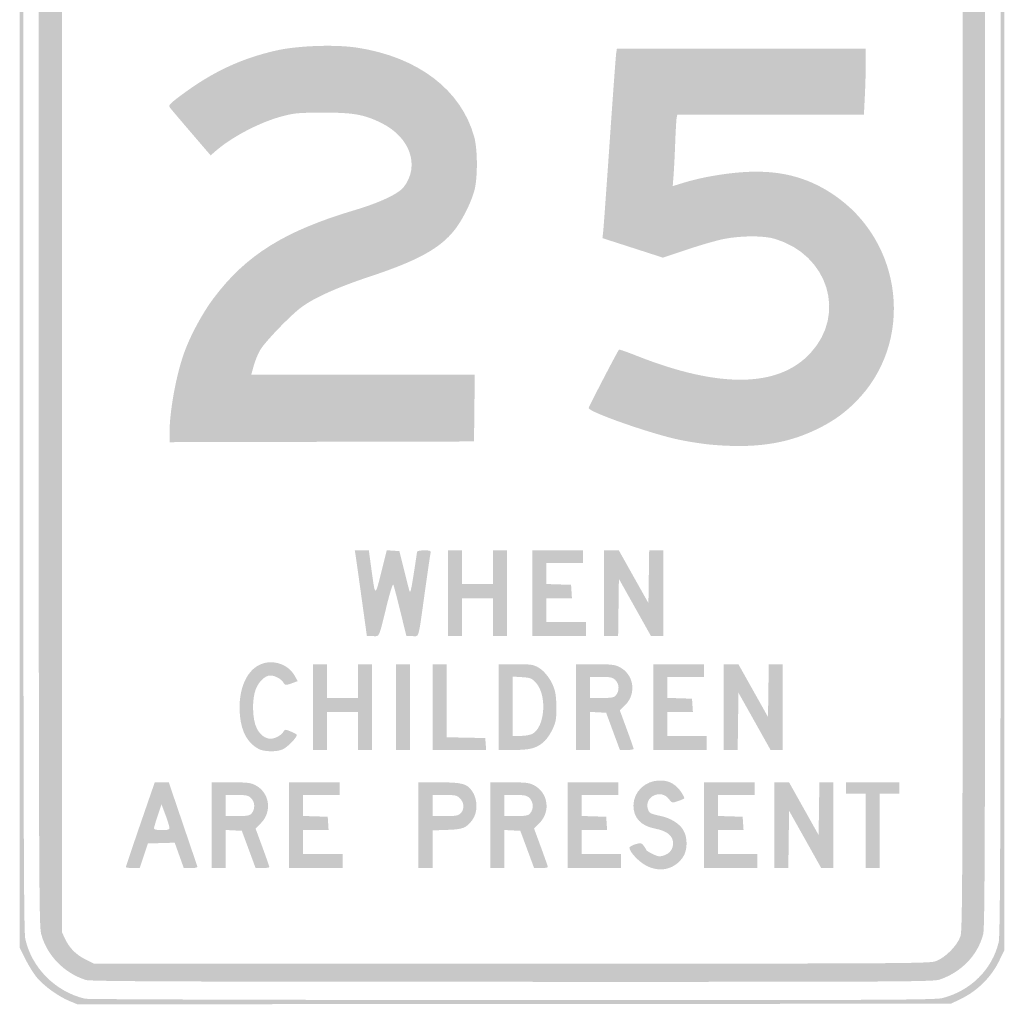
# Model space of a CAD drawing. Header units: inches. Extents: x -18 to 18, y -36 to 36.
# Tile 1 of 2: x -18 to 18, y -36 to 0. Entities that reach past the tile are written whole.
import ezdxf

# ---------------------------------------------------------------- set-up
doc = ezdxf.new("R2010")
doc.units = ezdxf.units.IN
doc.header["$MEASUREMENT"] = 0

msp = doc.modelspace()

# ---------------------------------------------------------------- hatches: boundary and pattern name
h = msp.add_hatch(color=7)
edge = h.paths.add_edge_path()
edge.add_spline(control_points=[(-16.167, -35.846), (-16.554, -35.685), (-17.062, -35.321), (-17.33, -35.012), (-17.446, -34.878), (-17.639, -34.573), (-17.758, -34.335)], knot_values=[0, 0, 0, 0, 1, 1, 1, 2, 2, 2, 2], degree=3, periodic=0)
edge.add_line((-17.758, -34.335), (-17.974, -33.902))
edge.add_line((-17.974, -33.902), (-17.974, -0.001))
edge.add_line((-17.974, -0.001), (-17.974, 33.9))
edge.add_line((-17.974, 33.9), (-17.778, 34.297))
edge.add_spline(control_points=[(-17.778, 34.297), (-17.434, 34.992), (-16.79, 35.578), (-16.074, 35.848)], knot_values=[0, 0, 0, 0, 1, 1, 1, 1], degree=3, periodic=0)
edge.add_line((-16.074, 35.848), (-15.736, 35.975))
edge.add_line((-15.736, 35.975), (0.092, 35.962))
edge.add_line((0.092, 35.962), (15.92, 35.949))
edge.add_line((15.92, 35.949), (16.379, 35.725))
edge.add_spline(control_points=[(16.379, 35.725), (16.977, 35.432), (17.471, 34.948), (17.769, 34.36)], knot_values=[0, 0, 0, 0, 1, 1, 1, 1], degree=3, periodic=0)
edge.add_line((17.769, 34.36), (17.974, 33.955))
edge.add_line((17.974, 33.955), (17.974, -0.024))
edge.add_line((17.974, -0.024), (17.974, -34.002))
edge.add_line((17.974, -34.002), (17.773, -34.411))
edge.add_spline(control_points=[(17.773, -34.411), (17.498, -34.97), (16.996, -35.472), (16.436, -35.748)], knot_values=[0, 0, 0, 0, 1, 1, 1, 1], degree=3, periodic=0)
edge.add_line((16.436, -35.748), (16.028, -35.949))
edge.add_line((16.028, -35.949), (0.08, -35.959))
edge.add_line((0.08, -35.959), (-15.869, -35.97))
edge.add_line((-15.869, -35.97), (-16.167, -35.846))
edge = h.paths.add_edge_path(flags=0)
edge.add_spline(control_points=[(15.717, -35.742), (16.746, -35.479), (17.534, -34.695), (17.769, -33.702), (17.835, -33.421), (17.845, -29.252), (17.845, -0.024), (17.846, 29.635), (17.837, 33.368), (17.768, 33.64), (17.521, 34.611), (16.801, 35.361), (15.792, 35.7), (15.52, 35.791), (14.925, 35.795), (0.205, 35.809), (-16.82, 35.824), (-15.531, 35.85), (-16.274, 35.476), (-16.706, 35.259), (-17.286, 34.702), (-17.501, 34.296), (-17.579, 34.15), (-17.688, 33.852), (-17.744, 33.633), (-17.845, 33.24), (-17.846, 32.947), (-17.845, 0.005), (-17.844, -28.322), (-17.834, -33.277), (-17.772, -33.567), (-17.547, -34.628), (-16.673, -35.51), (-15.591, -35.766), (-15.489, -35.79), (-8.473, -35.812), (0.002, -35.815), (13.639, -35.82), (15.446, -35.811), (15.717, -35.742)], knot_values=[0, 0, 0, 0, 1, 1, 1, 2, 2, 2, 3, 3, 3, 4, 4, 4, 5, 5, 5, 6, 6, 6, 7, 7, 7, 8, 8, 8, 9, 9, 9, 10, 10, 10, 11, 11, 11, 12, 12, 12, 13, 13, 13, 13], degree=3, periodic=0)
h = msp.add_hatch(color=7)
edge = h.paths.add_edge_path()
edge.add_spline(control_points=[(-15.561, -35.081), (-16.349, -34.83), (-16.97, -34.196), (-17.185, -33.421), (-17.278, -33.085), (-17.281, -32.158), (-17.281, -0.072), (-17.281, 21.684), (-17.264, 33.025), (-17.23, 33.207), (-17.091, 33.953), (-16.502, 34.685), (-15.802, 34.981)], knot_values=[0, 0, 0, 0, 1, 1, 1, 2, 2, 2, 3, 3, 3, 4, 4, 4, 4], degree=3, periodic=0)
edge.add_line((-15.802, 34.981), (-15.458, 35.127))
edge.add_line((-15.458, 35.127), (0, 35.127))
edge.add_line((0, 35.127), (15.458, 35.127))
edge.add_line((15.458, 35.127), (15.751, 35.009))
edge.add_spline(control_points=[(15.751, 35.009), (16.356, 34.764), (16.893, 34.226), (17.139, 33.617)], knot_values=[0, 0, 0, 0, 1, 1, 1, 1], degree=3, periodic=0)
edge.add_line((17.139, 33.617), (17.255, 33.33))
edge.add_line((17.255, 33.33), (17.268, 0.111))
edge.add_spline(control_points=[(17.268, 0.111), (17.28, -29.549), (17.273, -33.14), (17.203, -33.411), (17.004, -34.179), (16.411, -34.795), (15.608, -35.069), (15.383, -35.146), (14.075, -35.152), (0.004, -35.149), (-12.265, -35.146), (-15.397, -35.133), (-15.561, -35.081)], knot_values=[0, 0, 0, 0, 1, 1, 1, 2, 2, 2, 3, 3, 3, 4, 4, 4, 4], degree=3, periodic=0)
edge = h.paths.add_edge_path(flags=0)
edge.add_spline(control_points=[(15.462, -34.399), (15.806, -34.282), (16.256, -33.831), (16.373, -33.487), (16.453, -33.252), (16.459, -31.324), (16.459, -5.7), (16.459, 19.448), (16.452, 21.854), (16.377, 22.075), (16.265, 22.405), (15.863, 22.834), (15.523, 22.988)], knot_values=[0, 0, 0, 0, 1, 1, 1, 2, 2, 2, 3, 3, 3, 4, 4, 4, 4], degree=3, periodic=0)
edge.add_line((15.523, 22.988), (15.252, 23.11))
edge.add_line((15.252, 23.11), (0.051, 23.11))
edge.add_spline(control_points=[(0.051, 23.11), (-14.518, 23.11), (-15.161, 23.106), (-15.418, 23.016), (-15.774, 22.892), (-16.156, 22.543), (-16.311, 22.2)], knot_values=[0, 0, 0, 0, 1, 1, 1, 2, 2, 2, 2], degree=3, periodic=0)
edge.add_line((-16.311, 22.2), (-16.434, 21.929))
edge.add_line((-16.434, 21.929), (-16.434, -5.7))
edge.add_line((-16.434, -5.7), (-16.434, -33.33))
edge.add_line((-16.434, -33.33), (-16.326, -33.563))
edge.add_spline(control_points=[(-16.326, -33.563), (-16.165, -33.909), (-15.926, -34.153), (-15.575, -34.329)], knot_values=[0, 0, 0, 0, 1, 1, 1, 1], degree=3, periodic=0)
edge.add_line((-15.575, -34.329), (-15.262, -34.485))
edge.add_line((-15.262, -34.485), (-0.027, -34.485))
edge.add_spline(control_points=[(-0.027, -34.485), (14.091, -34.485), (15.227, -34.479), (15.462, -34.399)], knot_values=[0, 0, 0, 0, 1, 1, 1, 1], degree=3, periodic=0)
edge = h.paths.add_edge_path(flags=0)
edge.add_spline(control_points=[(15.561, 24.161), (15.914, 24.336), (16.225, 24.671), (16.354, 25.016), (16.46, 25.297), (16.461, 25.359), (16.447, 29.29)], knot_values=[0, 0, 0, 0, 1, 1, 1, 2, 2, 2, 2], degree=3, periodic=0)
edge.add_line((16.447, 29.29), (16.434, 33.278))
edge.add_line((16.434, 33.278), (16.287, 33.576))
edge.add_spline(control_points=[(16.287, 33.576), (16.189, 33.777), (16.057, 33.941), (15.885, 34.077), (15.392, 34.466), (16.814, 34.436), (-0.104, 34.421)], knot_values=[0, 0, 0, 0, 1, 1, 1, 2, 2, 2, 2], degree=3, periodic=0)
edge.add_line((-0.104, 34.421), (-15.304, 34.408))
edge.add_line((-15.304, 34.408), (-15.547, 34.287))
edge.add_spline(control_points=[(-15.547, 34.287), (-15.857, 34.133), (-16.159, 33.832), (-16.313, 33.521)], knot_values=[0, 0, 0, 0, 1, 1, 1, 1], degree=3, periodic=0)
edge.add_line((-16.313, 33.521), (-16.434, 33.278))
edge.add_line((-16.434, 33.278), (-16.434, 29.272))
edge.add_spline(control_points=[(-16.434, 29.272), (-16.434, 25.456), (-16.429, 25.255), (-16.336, 25.013), (-16.226, 24.729), (-15.904, 24.351), (-15.666, 24.227), (-15.244, 24.007), (-15.837, 24.015), (0.103, 24.025)], knot_values=[0, 0, 0, 0, 1, 1, 1, 2, 2, 2, 3, 3, 3, 3], degree=3, periodic=0)
edge.add_line((0.103, 24.025), (15.304, 24.034))
edge.add_line((15.304, 24.034), (15.561, 24.161))
h = msp.add_hatch(color=7)
edge = h.paths.add_edge_path()
edge.add_spline(control_points=[(-12.505, -15.122), (-12.505, -14.323), (-12.275, -13.036), (-11.982, -12.201), (-11.76, -11.568), (-11.317, -10.74), (-10.904, -10.186), (-9.721, -8.601), (-8.308, -7.716), (-5.747, -6.956), (-4.843, -6.688), (-4.138, -6.356), (-3.951, -6.112), (-3.359, -5.335), (-3.715, -4.299), (-4.753, -3.78), (-5.393, -3.459), (-5.79, -3.389), (-6.933, -3.393), (-7.819, -3.396), (-7.955, -3.409), (-8.411, -3.532), (-9.218, -3.749), (-10.242, -4.287), (-10.829, -4.803)], knot_values=[0, 0, 0, 0, 1, 1, 1, 2, 2, 2, 3, 3, 3, 4, 4, 4, 5, 5, 5, 6, 6, 6, 7, 7, 7, 8, 8, 8, 8], degree=3, periodic=0)
edge.add_line((-10.829, -4.803), (-11.003, -4.955))
edge.add_line((-11.003, -4.955), (-11.715, -4.125))
edge.add_spline(control_points=[(-11.715, -4.125), (-12.107, -3.668), (-12.457, -3.254), (-12.492, -3.204), (-12.55, -3.125), (-12.503, -3.074), (-12.082, -2.759), (-10.95, -1.912), (-9.912, -1.423), (-8.624, -1.127), (-7.833, -0.945), (-6.458, -0.896), (-5.649, -1.02), (-3.423, -1.362), (-1.844, -2.57), (-1.377, -4.29), (-1.252, -4.75), (-1.251, -5.783), (-1.374, -6.24), (-1.495, -6.687), (-1.818, -7.329), (-2.104, -7.69), (-2.629, -8.353), (-3.447, -8.803), (-5.161, -9.372), (-6.389, -9.78), (-7.237, -10.161), (-7.708, -10.518), (-8.122, -10.832), (-9.019, -11.768), (-9.197, -12.071), (-9.275, -12.204), (-9.379, -12.46), (-9.429, -12.64)], knot_values=[0, 0, 0, 0, 1, 1, 1, 2, 2, 2, 3, 3, 3, 4, 4, 4, 5, 5, 5, 6, 6, 6, 7, 7, 7, 8, 8, 8, 9, 9, 9, 10, 10, 10, 11, 11, 11, 11], degree=3, periodic=0)
edge.add_line((-9.429, -12.64), (-9.52, -12.967))
edge.add_line((-9.52, -12.967), (-5.439, -12.967))
edge.add_line((-5.439, -12.967), (-1.359, -12.967))
edge.add_line((-1.359, -12.967), (-1.373, -14.187))
edge.add_line((-1.373, -14.187), (-1.387, -15.407))
edge.add_line((-1.387, -15.407), (-6.946, -15.42))
edge.add_line((-6.946, -15.42), (-12.505, -15.433))
edge.add_line((-12.505, -15.433), (-12.505, -15.122))
h = msp.add_hatch(color=7)
edge = h.paths.add_edge_path()
edge.add_spline(control_points=[(7.296, -15.527), (7.015, -15.503), (6.495, -15.424), (6.14, -15.352), (5.133, -15.148), (2.799, -14.333), (2.799, -14.185), (2.799, -14.139), (3.85, -12.116), (3.908, -12.049), (3.918, -12.038), (4.221, -12.145), (4.582, -12.288), (7.59, -13.474), (9.73, -13.437), (10.895, -12.18), (12.218, -10.752), (11.548, -8.592), (9.601, -8.005), (9.195, -7.883), (8.372, -7.884), (7.742, -8.008), (7.48, -8.059), (6.872, -8.234), (6.39, -8.397)], knot_values=[0, 0, 0, 0, 1, 1, 1, 2, 2, 2, 3, 3, 3, 4, 4, 4, 5, 5, 5, 6, 6, 6, 7, 7, 7, 8, 8, 8, 8], degree=3, periodic=0)
edge.add_line((6.39, -8.397), (5.513, -8.692))
edge.add_line((5.513, -8.692), (4.408, -8.335))
edge.add_line((4.408, -8.335), (3.303, -7.979))
edge.add_line((3.303, -7.979), (3.334, -7.687))
edge.add_spline(control_points=[(3.334, -7.687), (3.35, -7.527), (3.457, -6.043), (3.571, -4.391), (3.685, -2.739), (3.79, -1.311), (3.804, -1.22)], knot_values=[0, 0, 0, 0, 1, 1, 1, 2, 2, 2, 2], degree=3, periodic=0)
edge.add_line((3.804, -1.22), (3.831, -1.053))
edge.add_line((3.831, -1.053), (8.373, -1.053))
edge.add_line((8.373, -1.053), (12.916, -1.053))
edge.add_line((12.916, -1.053), (12.916, -1.605))
edge.add_spline(control_points=[(12.916, -1.605), (12.916, -1.908), (12.9, -2.452), (12.882, -2.812)], knot_values=[0, 0, 0, 0, 1, 1, 1, 1], degree=3, periodic=0)
edge.add_line((12.882, -2.812), (12.849, -3.466))
edge.add_line((12.849, -3.466), (9.442, -3.466))
edge.add_line((9.442, -3.466), (6.036, -3.466))
edge.add_line((6.036, -3.466), (6.012, -3.582))
edge.add_spline(control_points=[(6.012, -3.582), (5.999, -3.646), (5.975, -4.056), (5.959, -4.494), (5.943, -4.931), (5.916, -5.467), (5.899, -5.684)], knot_values=[0, 0, 0, 0, 1, 1, 1, 2, 2, 2, 2], degree=3, periodic=0)
edge.add_line((5.899, -5.684), (5.868, -6.078))
edge.add_line((5.868, -6.078), (6.272, -5.953))
edge.add_spline(control_points=[(6.272, -5.953), (6.855, -5.773), (7.663, -5.626), (8.371, -5.572), (9.69, -5.471), (10.734, -5.72), (11.709, -6.369), (14.308, -8.098), (14.712, -11.808), (12.536, -13.972), (12.094, -14.412), (11.67, -14.705), (11.048, -14.999), (9.982, -15.502), (8.84, -15.663), (7.296, -15.527)], knot_values=[0, 0, 0, 0, 1, 1, 1, 2, 2, 2, 3, 3, 3, 4, 4, 4, 5, 5, 5, 5], degree=3, periodic=0)
h = msp.add_hatch(color=7)
edge = h.paths.add_edge_path()
edge.add_spline(control_points=[(-5.492, -21.12), (-5.599, -20.35), (-5.698, -19.645), (-5.713, -19.553)], knot_values=[0, 0, 0, 0, 1, 1, 1, 1], degree=3, periodic=0)
edge.add_line((-5.713, -19.553), (-5.74, -19.387))
edge.add_line((-5.74, -19.387), (-5.483, -19.387))
edge.add_line((-5.483, -19.387), (-5.227, -19.387))
edge.add_line((-5.227, -19.387), (-5.134, -20.067))
edge.add_spline(control_points=[(-5.134, -20.067), (-4.993, -21.101), (-5.002, -21.098), (-4.774, -20.189)], knot_values=[0, 0, 0, 0, 1, 1, 1, 1], degree=3, periodic=0)
edge.add_line((-4.774, -20.189), (-4.571, -19.382))
edge.add_line((-4.571, -19.382), (-4.343, -19.397))
edge.add_line((-4.343, -19.397), (-4.114, -19.412))
edge.add_line((-4.114, -19.412), (-3.953, -20.054))
edge.add_spline(control_points=[(-3.953, -20.054), (-3.865, -20.407), (-3.774, -20.765), (-3.75, -20.85), (-3.716, -20.976), (-3.686, -20.866), (-3.591, -20.26), (-3.526, -19.85), (-3.472, -19.486), (-3.47, -19.451), (-3.468, -19.408), (-3.379, -19.387), (-3.209, -19.387), (-2.968, -19.387), (-2.953, -19.394), (-2.977, -19.502), (-2.991, -19.566), (-3.084, -20.207), (-3.185, -20.927), (-3.43, -22.689), (-3.381, -22.519), (-3.639, -22.519)], knot_values=[0, 0, 0, 0, 1, 1, 1, 2, 2, 2, 3, 3, 3, 4, 4, 4, 5, 5, 5, 6, 6, 6, 7, 7, 7, 7], degree=3, periodic=0)
edge.add_line((-3.639, -22.519), (-3.855, -22.519))
edge.add_line((-3.855, -22.519), (-4.078, -21.608))
edge.add_spline(control_points=[(-4.078, -21.608), (-4.201, -21.106), (-4.317, -20.667), (-4.335, -20.632), (-4.354, -20.597), (-4.458, -20.932), (-4.568, -21.377), (-4.88, -22.644), (-4.824, -22.519), (-5.078, -22.519)], knot_values=[0, 0, 0, 0, 1, 1, 1, 2, 2, 2, 3, 3, 3, 3], degree=3, periodic=0)
edge.add_line((-5.078, -22.519), (-5.298, -22.519))
edge.add_line((-5.298, -22.519), (-5.492, -21.12))
for points in [[(-2.337, -20.953), (-2.337, -19.387), (-2.08, -19.387), (-1.823, -19.387), (-1.823, -20.003), (-1.823, -20.619), (-1.258, -20.619), (-0.693, -20.619), (-0.693, -20.003), (-0.693, -19.387), (-0.437, -19.387), (-0.18, -19.387), (-0.18, -20.953), (-0.18, -22.519), (-0.437, -22.519), (-0.693, -22.519), (-0.693, -21.826), (-0.693, -21.133), (-1.258, -21.133), (-1.823, -21.133), (-1.823, -21.826), (-1.823, -22.519), (-2.08, -22.519), (-2.337, -22.519), (-2.337, -20.953)], [(0.745, -20.953), (0.745, -19.387), (1.669, -19.387), (2.593, -19.387), (2.593, -19.618), (2.593, -19.849), (1.926, -19.849), (1.258, -19.849), (1.258, -20.232), (1.258, -20.615), (1.708, -20.63), (2.157, -20.645), (2.173, -20.889), (2.188, -21.133), (1.723, -21.133), (1.258, -21.133), (1.258, -21.569), (1.258, -22.006), (1.977, -22.006), (2.696, -22.006), (2.696, -22.262), (2.696, -22.519), (1.72, -22.519), (0.745, -22.519), (0.745, -20.953)], [(3.364, -20.953), (3.364, -19.387), (3.633, -19.388), (3.903, -19.389), (4.442, -20.351), (4.981, -21.312), (4.995, -20.35), (5.009, -19.387), (5.265, -19.387), (5.521, -19.387), (5.521, -20.953), (5.521, -22.519), (5.298, -22.519), (5.076, -22.519), (4.49, -21.473), (3.903, -20.426), (3.889, -21.473), (3.875, -22.519), (3.62, -22.519), (3.364, -22.519), (3.364, -20.953)], [(-7.267, -25.113), (-7.267, -23.546), (-7.01, -23.546), (-6.753, -23.546), (-6.753, -24.163), (-6.753, -24.779), (-6.188, -24.779), (-5.623, -24.779), (-5.623, -24.163), (-5.623, -23.546), (-5.367, -23.546), (-5.11, -23.546), (-5.11, -25.113), (-5.11, -26.679), (-5.367, -26.679), (-5.623, -26.679), (-5.623, -25.986), (-5.623, -25.292), (-6.188, -25.292), (-6.753, -25.292), (-6.753, -25.986), (-6.753, -26.679), (-7.01, -26.679), (-7.267, -26.679), (-7.267, -25.113)], [(-4.237, -25.113), (-4.237, -23.546), (-3.98, -23.546), (-3.723, -23.546), (-3.723, -25.113), (-3.723, -26.679), (-3.98, -26.679), (-4.237, -26.679), (-4.237, -25.113)], [(-2.902, -25.113), (-2.902, -23.546), (-2.645, -23.546), (-2.388, -23.546), (-2.388, -24.88), (-2.388, -26.214), (-1.682, -26.228), (-0.976, -26.243), (-0.96, -26.461), (-0.944, -26.679), (-1.923, -26.679), (-2.902, -26.679), (-2.902, -25.113)], [(5.161, -25.113), (5.161, -23.546), (6.086, -23.546), (7.01, -23.546), (7.01, -23.777), (7.01, -24.009), (6.342, -24.009), (5.675, -24.009), (5.675, -24.392), (5.675, -24.775), (6.124, -24.79), (6.573, -24.805), (6.589, -25.049), (6.605, -25.292), (6.14, -25.292), (5.675, -25.292), (5.675, -25.729), (5.675, -26.165), (6.394, -26.165), (7.113, -26.165), (7.113, -26.422), (7.113, -26.679), (6.137, -26.679), (5.161, -26.679), (5.161, -25.113)], [(7.729, -25.113), (7.729, -23.546), (7.999, -23.547), (8.268, -23.548), (8.807, -24.51), (9.347, -25.472), (9.361, -24.509), (9.375, -23.546), (9.63, -23.546), (9.886, -23.546), (9.886, -25.113), (9.886, -26.679), (9.664, -26.679), (9.441, -26.679), (8.855, -25.632), (8.268, -24.586), (8.254, -25.632), (8.24, -26.679), (7.985, -26.679), (7.729, -26.679), (7.729, -25.113)], [(-8.14, -29.427), (-8.14, -27.86), (-7.215, -27.86), (-6.291, -27.86), (-6.291, -28.091), (-6.291, -28.322), (-6.959, -28.322), (-7.626, -28.322), (-7.626, -28.706), (-7.626, -29.089), (-7.177, -29.104), (-6.728, -29.118), (-6.712, -29.362), (-6.696, -29.606), (-7.161, -29.606), (-7.626, -29.606), (-7.626, -30.043), (-7.626, -30.479), (-6.907, -30.479), (-6.188, -30.479), (-6.188, -30.736), (-6.188, -30.993), (-7.164, -30.993), (-8.14, -30.993), (-8.14, -29.427)], [(2.029, -29.427), (2.029, -27.86), (2.953, -27.86), (3.877, -27.86), (3.877, -28.091), (3.877, -28.322), (3.21, -28.322), (2.542, -28.322), (2.542, -28.706), (2.542, -29.089), (2.991, -29.104), (3.441, -29.118), (3.456, -29.362), (3.472, -29.606), (3.007, -29.606), (2.542, -29.606), (2.542, -30.043), (2.542, -30.479), (3.261, -30.479), (3.98, -30.479), (3.98, -30.736), (3.98, -30.993), (3.004, -30.993), (2.029, -30.993), (2.029, -29.427)], [(7.01, -29.427), (7.01, -27.86), (7.934, -27.86), (8.859, -27.86), (8.859, -28.091), (8.859, -28.322), (8.191, -28.322), (7.524, -28.322), (7.524, -28.706), (7.524, -29.089), (7.973, -29.104), (8.422, -29.118), (8.438, -29.362), (8.454, -29.606), (7.989, -29.606), (7.524, -29.606), (7.524, -30.043), (7.524, -30.479), (8.243, -30.479), (8.961, -30.479), (8.961, -30.736), (8.961, -30.993), (7.986, -30.993), (7.01, -30.993), (7.01, -29.427)], [(9.578, -29.427), (9.578, -27.86), (9.847, -27.861), (10.117, -27.862), (10.656, -28.824), (11.195, -29.786), (11.209, -28.823), (11.223, -27.86), (11.479, -27.86), (11.735, -27.86), (11.735, -29.427), (11.735, -30.993), (11.512, -30.993), (11.29, -30.993), (10.704, -29.946), (10.117, -28.9), (10.103, -29.946), (10.089, -30.993), (9.833, -30.993), (9.578, -30.993), (9.578, -29.427)], [(12.916, -29.632), (12.916, -28.271), (12.556, -28.271), (12.197, -28.271), (12.197, -28.066), (12.197, -27.86), (13.173, -27.86), (14.148, -27.86), (14.148, -28.066), (14.148, -28.271), (13.789, -28.271), (13.429, -28.271), (13.429, -29.632), (13.429, -30.993), (13.173, -30.993), (12.916, -30.993), (12.916, -29.632)]]:
    msp.add_hatch(color=7).paths.add_polyline_path(points)
h = msp.add_hatch(color=7)
edge = h.paths.add_edge_path()
edge.add_spline(control_points=[(-9.244, -26.645), (-9.64, -26.437), (-9.871, -26.034), (-9.93, -25.451), (-10.031, -24.45), (-9.669, -23.659), (-9.037, -23.5), (-8.618, -23.395), (-8.147, -23.589), (-7.943, -23.952)], knot_values=[0, 0, 0, 0, 1, 1, 1, 2, 2, 2, 3, 3, 3, 3], degree=3, periodic=0)
edge.add_line((-7.943, -23.952), (-7.825, -24.163))
edge.add_line((-7.825, -24.163), (-7.944, -24.207))
edge.add_spline(control_points=[(-7.944, -24.207), (-8.252, -24.323), (-8.287, -24.323), (-8.344, -24.217), (-8.413, -24.088), (-8.656, -23.957), (-8.827, -23.957), (-9.012, -23.957), (-9.249, -24.182), (-9.356, -24.459), (-9.498, -24.827), (-9.483, -25.549), (-9.326, -25.872), (-9.206, -26.12), (-9.012, -26.268), (-8.807, -26.268), (-8.656, -26.268), (-8.41, -26.132), (-8.346, -26.014), (-8.296, -25.92), (-8.282, -25.919), (-8.101, -25.993), (-7.995, -26.037), (-7.889, -26.091), (-7.865, -26.113), (-7.803, -26.173), (-8.187, -26.579), (-8.382, -26.661), (-8.603, -26.754), (-9.053, -26.745), (-9.244, -26.645)], knot_values=[0, 0, 0, 0, 1, 1, 1, 2, 2, 2, 3, 3, 3, 4, 4, 4, 5, 5, 5, 6, 6, 6, 7, 7, 7, 8, 8, 8, 9, 9, 9, 10, 10, 10, 10], degree=3, periodic=0)
h = msp.add_hatch(color=7)
edge = h.paths.add_edge_path()
edge.add_line((-0.488, -25.113), (-0.488, -23.546))
edge.add_line((-0.488, -23.546), (0.137, -23.546))
edge.add_spline(control_points=[(0.137, -23.546), (0.708, -23.546), (0.78, -23.557), (0.978, -23.673), (1.223, -23.817), (1.477, -24.18), (1.565, -24.513), (1.63, -24.759), (1.643, -25.402), (1.588, -25.632), (1.521, -25.906), (1.315, -26.257), (1.129, -26.41), (0.873, -26.621), (0.636, -26.679), (0.033, -26.679)], knot_values=[0, 0, 0, 0, 1, 1, 1, 2, 2, 2, 3, 3, 3, 4, 4, 4, 5, 5, 5, 5], degree=3, periodic=0)
edge.add_line((0.033, -26.679), (-0.488, -26.679))
edge.add_line((-0.488, -26.679), (-0.488, -25.113))
edge = h.paths.add_edge_path(flags=0)
edge.add_spline(control_points=[(0.742, -26.09), (1.205, -25.85), (1.289, -24.676), (0.875, -24.224), (0.72, -24.055), (0.679, -24.038), (0.366, -24.018)], knot_values=[0, 0, 0, 0, 1, 1, 1, 2, 2, 2, 2], degree=3, periodic=0)
edge.add_line((0.366, -24.018), (0.026, -23.997))
edge.add_line((0.026, -23.997), (0.026, -25.081))
edge.add_line((0.026, -25.081), (0.026, -26.165))
edge.add_line((0.026, -26.165), (0.311, -26.165))
edge.add_spline(control_points=[(0.311, -26.165), (0.467, -26.165), (0.662, -26.131), (0.742, -26.09)], knot_values=[0, 0, 0, 0, 1, 1, 1, 1], degree=3, periodic=0)
h = msp.add_hatch(color=7)
edge = h.paths.add_edge_path()
edge.add_line((2.337, -25.113), (2.337, -23.546))
edge.add_line((2.337, -23.546), (3.032, -23.546))
edge.add_spline(control_points=[(3.032, -23.546), (3.623, -23.546), (3.757, -23.562), (3.926, -23.648), (4.45, -23.915), (4.556, -24.614), (4.136, -25.034)], knot_values=[0, 0, 0, 0, 1, 1, 1, 2, 2, 2, 2], degree=3, periodic=0)
edge.add_line((4.136, -25.034), (3.937, -25.232))
edge.add_line((3.937, -25.232), (4.189, -25.917))
edge.add_spline(control_points=[(4.189, -25.917), (4.328, -26.294), (4.441, -26.619), (4.442, -26.641), (4.442, -26.662), (4.329, -26.679), (4.191, -26.679)], knot_values=[0, 0, 0, 0, 1, 1, 1, 2, 2, 2, 2], degree=3, periodic=0)
edge.add_line((4.191, -26.679), (3.94, -26.679))
edge.add_line((3.94, -26.679), (3.688, -25.999))
edge.add_line((3.688, -25.999), (3.437, -25.318))
edge.add_line((3.437, -25.318), (3.144, -25.303))
edge.add_line((3.144, -25.303), (2.85, -25.287))
edge.add_line((2.85, -25.287), (2.85, -25.983))
edge.add_line((2.85, -25.983), (2.85, -26.679))
edge.add_line((2.85, -26.679), (2.593, -26.679))
edge.add_line((2.593, -26.679), (2.337, -26.679))
edge.add_line((2.337, -26.679), (2.337, -25.113))
edge = h.paths.add_edge_path(flags=0)
edge.add_spline(control_points=[(3.788, -24.689), (3.932, -24.527), (3.922, -24.259), (3.765, -24.113), (3.672, -24.026), (3.584, -24.009), (3.251, -24.009)], knot_values=[0, 0, 0, 0, 1, 1, 1, 2, 2, 2, 2], degree=3, periodic=0)
edge.add_line((3.251, -24.009), (2.85, -24.009))
edge.add_line((2.85, -24.009), (2.85, -24.394))
edge.add_line((2.85, -24.394), (2.85, -24.779))
edge.add_line((2.85, -24.779), (3.279, -24.779))
edge.add_spline(control_points=[(3.279, -24.779), (3.622, -24.779), (3.723, -24.761), (3.788, -24.689)], knot_values=[0, 0, 0, 0, 1, 1, 1, 1], degree=3, periodic=0)
h = msp.add_hatch(color=7)
edge = h.paths.add_edge_path()
edge.add_spline(control_points=[(-14.097, -30.955), (-14.097, -30.935), (-13.86, -30.23), (-13.571, -29.389)], knot_values=[0, 0, 0, 0, 1, 1, 1, 1], degree=3, periodic=0)
edge.add_line((-13.571, -29.389), (-13.044, -27.861))
edge.add_line((-13.044, -27.861), (-12.787, -27.861))
edge.add_line((-12.787, -27.861), (-12.531, -27.861))
edge.add_line((-12.531, -27.861), (-12.021, -29.363))
edge.add_spline(control_points=[(-12.021, -29.363), (-11.741, -30.189), (-11.502, -30.893), (-11.489, -30.929), (-11.473, -30.974), (-11.541, -30.993), (-11.725, -30.993)], knot_values=[0, 0, 0, 0, 1, 1, 1, 2, 2, 2, 2], degree=3, periodic=0)
edge.add_line((-11.725, -30.993), (-11.983, -30.993))
edge.add_line((-11.983, -30.993), (-12.149, -30.529))
edge.add_line((-12.149, -30.529), (-12.315, -30.065))
edge.add_line((-12.315, -30.065), (-12.804, -30.08))
edge.add_line((-12.804, -30.08), (-13.293, -30.094))
edge.add_line((-13.293, -30.094), (-13.442, -30.544))
edge.add_line((-13.442, -30.544), (-13.592, -30.993))
edge.add_line((-13.592, -30.993), (-13.845, -30.993))
edge.add_spline(control_points=[(-13.845, -30.993), (-13.983, -30.993), (-14.097, -30.976), (-14.097, -30.955)], knot_values=[0, 0, 0, 0, 1, 1, 1, 1], degree=3, periodic=0)
edge = h.paths.add_edge_path(flags=0)
edge.add_spline(control_points=[(-12.508, -29.516), (-12.51, -29.467), (-12.576, -29.255), (-12.655, -29.044)], knot_values=[0, 0, 0, 0, 1, 1, 1, 1], degree=3, periodic=0)
edge.add_line((-12.655, -29.044), (-12.798, -28.662))
edge.add_line((-12.798, -28.662), (-12.934, -29.07))
edge.add_spline(control_points=[(-12.934, -29.07), (-13.009, -29.295), (-13.07, -29.507), (-13.07, -29.542), (-13.07, -29.586), (-12.979, -29.606), (-12.787, -29.606), (-12.552, -29.606), (-12.505, -29.591), (-12.508, -29.516)], knot_values=[0, 0, 0, 0, 1, 1, 1, 2, 2, 2, 3, 3, 3, 3], degree=3, periodic=0)
h = msp.add_hatch(color=7)
edge = h.paths.add_edge_path()
edge.add_line((-10.964, -29.427), (-10.964, -27.86))
edge.add_line((-10.964, -27.86), (-10.269, -27.86))
edge.add_spline(control_points=[(-10.269, -27.86), (-9.678, -27.86), (-9.544, -27.875), (-9.375, -27.962), (-8.851, -28.229), (-8.745, -28.928), (-9.165, -29.348)], knot_values=[0, 0, 0, 0, 1, 1, 1, 2, 2, 2, 2], degree=3, periodic=0)
edge.add_line((-9.165, -29.348), (-9.364, -29.546))
edge.add_line((-9.364, -29.546), (-9.112, -30.231))
edge.add_spline(control_points=[(-9.112, -30.231), (-8.973, -30.608), (-8.86, -30.933), (-8.859, -30.954), (-8.859, -30.976), (-8.972, -30.993), (-9.11, -30.993)], knot_values=[0, 0, 0, 0, 1, 1, 1, 2, 2, 2, 2], degree=3, periodic=0)
edge.add_line((-9.11, -30.993), (-9.361, -30.993))
edge.add_line((-9.361, -30.993), (-9.613, -30.312))
edge.add_line((-9.613, -30.312), (-9.864, -29.632))
edge.add_line((-9.864, -29.632), (-10.157, -29.617))
edge.add_line((-10.157, -29.617), (-10.451, -29.601))
edge.add_line((-10.451, -29.601), (-10.451, -30.297))
edge.add_line((-10.451, -30.297), (-10.451, -30.993))
edge.add_line((-10.451, -30.993), (-10.708, -30.993))
edge.add_line((-10.708, -30.993), (-10.964, -30.993))
edge.add_line((-10.964, -30.993), (-10.964, -29.427))
edge = h.paths.add_edge_path(flags=0)
edge.add_spline(control_points=[(-9.513, -29.003), (-9.369, -28.841), (-9.379, -28.573), (-9.536, -28.427), (-9.629, -28.34), (-9.717, -28.322), (-10.05, -28.322)], knot_values=[0, 0, 0, 0, 1, 1, 1, 2, 2, 2, 2], degree=3, periodic=0)
edge.add_line((-10.05, -28.322), (-10.451, -28.322))
edge.add_line((-10.451, -28.322), (-10.451, -28.708))
edge.add_line((-10.451, -28.708), (-10.451, -29.093))
edge.add_line((-10.451, -29.093), (-10.022, -29.093))
edge.add_spline(control_points=[(-10.022, -29.093), (-9.679, -29.093), (-9.578, -29.075), (-9.513, -29.003)], knot_values=[0, 0, 0, 0, 1, 1, 1, 1], degree=3, periodic=0)
h = msp.add_hatch(color=7)
edge = h.paths.add_edge_path()
edge.add_line((-3.415, -29.427), (-3.415, -27.86))
edge.add_line((-3.415, -27.86), (-2.665, -27.86))
edge.add_spline(control_points=[(-2.665, -27.86), (-1.839, -27.86), (-1.648, -27.909), (-1.465, -28.167), (-1.247, -28.472), (-1.241, -28.959), (-1.451, -29.24), (-1.668, -29.53), (-1.793, -29.579), (-2.366, -29.598)], knot_values=[0, 0, 0, 0, 1, 1, 1, 2, 2, 2, 3, 3, 3, 3], degree=3, periodic=0)
edge.add_line((-2.366, -29.598), (-2.902, -29.616))
edge.add_line((-2.902, -29.616), (-2.902, -30.304))
edge.add_line((-2.902, -30.304), (-2.902, -30.993))
edge.add_line((-2.902, -30.993), (-3.158, -30.993))
edge.add_line((-3.158, -30.993), (-3.415, -30.993))
edge.add_line((-3.415, -30.993), (-3.415, -29.427))
edge = h.paths.add_edge_path(flags=0)
edge.add_spline(control_points=[(-1.874, -28.99), (-1.732, -28.847), (-1.742, -28.604), (-1.898, -28.448), (-2.012, -28.334), (-2.065, -28.322), (-2.463, -28.322)], knot_values=[0, 0, 0, 0, 1, 1, 1, 2, 2, 2, 2], degree=3, periodic=0)
edge.add_line((-2.463, -28.322), (-2.902, -28.322))
edge.add_line((-2.902, -28.322), (-2.902, -28.708))
edge.add_line((-2.902, -28.708), (-2.902, -29.093))
edge.add_line((-2.902, -29.093), (-2.439, -29.093))
edge.add_spline(control_points=[(-2.439, -29.093), (-2.046, -29.093), (-1.962, -29.078), (-1.874, -28.99)], knot_values=[0, 0, 0, 0, 1, 1, 1, 1], degree=3, periodic=0)
h = msp.add_hatch(color=7)
edge = h.paths.add_edge_path()
edge.add_line((-0.796, -29.427), (-0.796, -27.86))
edge.add_line((-0.796, -27.86), (-0.101, -27.86))
edge.add_spline(control_points=[(-0.101, -27.86), (0.491, -27.86), (0.624, -27.875), (0.794, -27.962), (1.318, -28.229), (1.423, -28.928), (1.003, -29.348)], knot_values=[0, 0, 0, 0, 1, 1, 1, 2, 2, 2, 2], degree=3, periodic=0)
edge.add_line((1.003, -29.348), (0.805, -29.546))
edge.add_line((0.805, -29.546), (1.057, -30.231))
edge.add_spline(control_points=[(1.057, -30.231), (1.195, -30.608), (1.309, -30.933), (1.309, -30.954), (1.309, -30.976), (1.196, -30.993), (1.058, -30.993)], knot_values=[0, 0, 0, 0, 1, 1, 1, 2, 2, 2, 2], degree=3, periodic=0)
edge.add_line((1.058, -30.993), (0.807, -30.993))
edge.add_line((0.807, -30.993), (0.556, -30.312))
edge.add_line((0.556, -30.312), (0.304, -29.632))
edge.add_line((0.304, -29.632), (0.011, -29.617))
edge.add_line((0.011, -29.617), (-0.282, -29.601))
edge.add_line((-0.282, -29.601), (-0.282, -30.297))
edge.add_line((-0.282, -30.297), (-0.282, -30.993))
edge.add_line((-0.282, -30.993), (-0.539, -30.993))
edge.add_line((-0.539, -30.993), (-0.796, -30.993))
edge.add_line((-0.796, -30.993), (-0.796, -29.427))
edge = h.paths.add_edge_path(flags=0)
edge.add_spline(control_points=[(0.655, -29.003), (0.8, -28.841), (0.789, -28.573), (0.632, -28.427), (0.539, -28.34), (0.451, -28.322), (0.119, -28.322)], knot_values=[0, 0, 0, 0, 1, 1, 1, 2, 2, 2, 2], degree=3, periodic=0)
edge.add_line((0.119, -28.322), (-0.282, -28.322))
edge.add_line((-0.282, -28.322), (-0.282, -28.708))
edge.add_line((-0.282, -28.708), (-0.282, -29.093))
edge.add_line((-0.282, -29.093), (0.146, -29.093))
edge.add_spline(control_points=[(0.146, -29.093), (0.489, -29.093), (0.591, -29.075), (0.655, -29.003)], knot_values=[0, 0, 0, 0, 1, 1, 1, 1], degree=3, periodic=0)
h = msp.add_hatch(color=7)
edge = h.paths.add_edge_path()
edge.add_spline(control_points=[(4.905, -30.907), (4.634, -30.768), (4.288, -30.4), (4.288, -30.252), (4.288, -30.217), (4.385, -30.159), (4.503, -30.123), (4.705, -30.063), (4.722, -30.066), (4.81, -30.179), (4.86, -30.245), (4.903, -30.315), (4.903, -30.334), (4.904, -30.352), (5.008, -30.418), (5.135, -30.479), (5.334, -30.575), (5.39, -30.582), (5.545, -30.531), (5.768, -30.458), (5.88, -30.305), (5.88, -30.078), (5.88, -29.815), (5.657, -29.634), (5.235, -29.554), (4.713, -29.456), (4.434, -29.161), (4.434, -28.708), (4.434, -28.206), (4.866, -27.794), (5.392, -27.794), (5.669, -27.794), (5.829, -27.855), (6.026, -28.034), (6.131, -28.129), (6.291, -28.376), (6.291, -28.443), (6.291, -28.456), (6.19, -28.501), (6.066, -28.544), (5.842, -28.62), (5.84, -28.62), (5.735, -28.478), (5.443, -28.083), (4.806, -28.385), (4.966, -28.843), (5.019, -28.994), (5.04, -29.006), (5.444, -29.094), (5.796, -29.171), (6.105, -29.363), (6.248, -29.593), (6.418, -29.868), (6.417, -30.339), (6.244, -30.59), (5.935, -31.042), (5.41, -31.166), (4.905, -30.907)], knot_values=[0, 0, 0, 0, 1, 1, 1, 2, 2, 2, 3, 3, 3, 4, 4, 4, 5, 5, 5, 6, 6, 6, 7, 7, 7, 8, 8, 8, 9, 9, 9, 10, 10, 10, 11, 11, 11, 12, 12, 12, 13, 13, 13, 14, 14, 14, 15, 15, 15, 16, 16, 16, 17, 17, 17, 18, 18, 18, 19, 19, 19, 19], degree=3, periodic=0)

doc.saveas('drawing.dxf')
